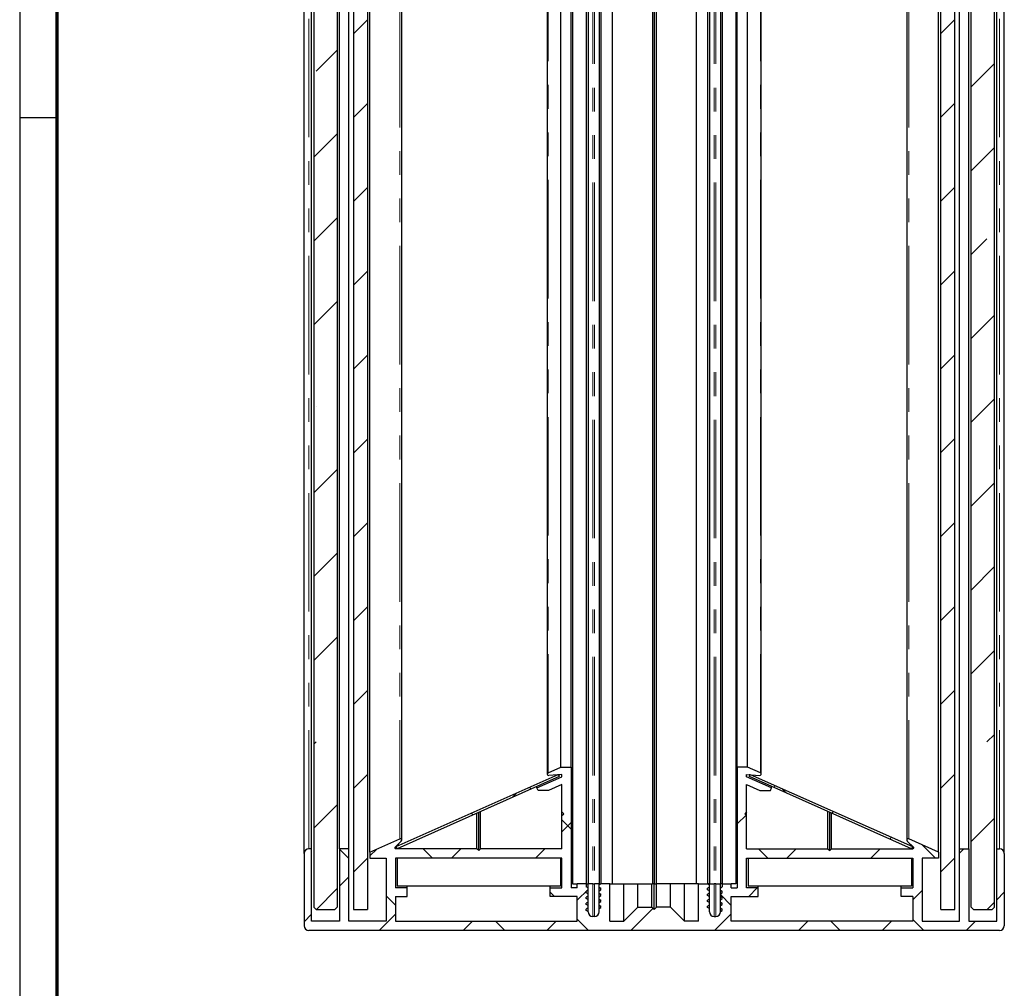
# Paper-space layout 'Section A DZ' of a CAD drawing. Header units: millimetres. Extents: x 7 to 291, y 7 to 204.
# Tile 2 of 5: x 7 to 59, y 59 to 111. Entities that reach past the tile are written whole.
import ezdxf

# ---------------------------------------------------------------- set-up
doc = ezdxf.new("R2010")
doc.units = ezdxf.units.MM
doc.linetypes.add('PHANTOM', pattern=[12.7, 6.35, -1.27, 1.27, -1.27, 1.27, -1.27])
doc.layers.add('LAYER2', color=7, linetype='Continuous')
doc.layers.add('LOGO', color=7, linetype='Continuous')

psp = doc.layouts.new('Section A DZ')

# ---------------------------------------------------------------- hatches: boundary and pattern name
at = {"linetype": 'Continuous', "lineweight": 18}
h = psp.add_hatch(dxfattribs=at)
h.set_pattern_fill('ANSI35', style=0)
h.paths.add_polyline_path([(23.581, 63), (23.581, 179), (23.456, 179.125), (22.456, 179.125), (22.331, 179), (22.331, 63), (22.456, 62.875), (23.456, 62.875)], flags=0)
h = psp.add_hatch(dxfattribs=at)
h.set_pattern_fill('ANSI31', style=0)
h.paths.add_polyline_path([(25.206, 62.875), (25.206, 179.125), (24.456, 179.125), (24.456, 62.875)], flags=0)
h = psp.add_hatch(dxfattribs=at)
h.set_pattern_fill('ANSI31', style=0)
h.paths.add_polyline_path([(55.906, 179.125), (55.906, 62.875), (56.656, 62.875), (56.656, 179.125)], flags=0)
h = psp.add_hatch(dxfattribs=at)
h.set_pattern_fill('ANSI35', style=0)
h.paths.add_polyline_path([(58.656, 179.125), (57.656, 179.125), (57.531, 179), (57.531, 63), (57.656, 62.875), (58.656, 62.875), (58.781, 63), (58.781, 179)], flags=0)
h = psp.add_hatch(dxfattribs=at)
h.set_pattern_fill('ANSI38', style=0)
edge = h.paths.add_edge_path(flags=0)
edge.add_arc((37.262, 62.75), 0.25, 180, 270, ccw=False)
edge.add_line((37.012, 62.75), (37.012, 62.763))
edge.add_line((37.012, 62.763), (36.912, 62.821))
edge.add_line((36.912, 62.821), (36.912, 62.896))
edge.add_line((36.912, 62.896), (37.012, 62.954))
edge.add_line((37.012, 62.954), (37.012, 63.081))
edge.add_line((37.012, 63.081), (36.912, 63.139))
edge.add_line((36.912, 63.139), (36.912, 63.214))
edge.add_line((36.912, 63.214), (37.012, 63.271))
edge.add_line((37.012, 63.271), (37.012, 63.398))
edge.add_line((37.012, 63.398), (36.912, 63.456))
edge.add_line((36.912, 63.456), (36.912, 63.531))
edge.add_line((36.912, 63.531), (37.012, 63.589))
edge.add_line((37.012, 63.589), (37.012, 63.716))
edge.add_line((37.012, 63.716), (36.912, 63.774))
edge.add_line((36.912, 63.774), (36.912, 63.849))
edge.add_line((36.912, 63.849), (37.012, 63.906))
edge.add_line((37.012, 63.906), (37.012, 64.033))
edge.add_line((37.012, 64.033), (36.912, 64.091))
edge.add_line((36.912, 64.091), (36.912, 64.25))
edge.add_line((36.912, 64.25), (36.431, 64.25))
edge.add_line((36.431, 64.25), (36.431, 64.025))
edge.add_line((36.431, 64.025), (36.106, 64.025))
edge.add_line((36.106, 64.025), (36.106, 70.5))
edge.add_line((36.106, 70.5), (35.556, 70.5))
edge.add_line((35.556, 70.5), (34.871, 70.195))
edge.add_arc((34.901, 70.126), 0.075, 114, 274)
edge.add_line((34.907, 70.051), (35.606, 70.1))
edge.add_line((35.606, 70.1), (35.606, 69.975))
edge.add_line((35.606, 69.975), (34.275, 69.382))
edge.add_line((34.275, 69.382), (34.334, 69.25))
edge.add_line((34.334, 69.25), (34.9, 69.25))
edge.add_line((34.9, 69.25), (35.606, 69.564))
edge.add_line((35.606, 69.564), (35.606, 68.1))
edge.add_line((35.606, 68.1), (35.706, 68))
edge.add_line((35.706, 68), (35.606, 67.9))
edge.add_line((35.606, 67.9), (35.606, 66.125))
edge.add_line((35.606, 66.125), (31.256, 66.125))
edge.add_line((31.256, 66.125), (31.156, 66.025))
edge.add_line((31.156, 66.025), (31.056, 66.125))
edge.add_line((31.056, 66.125), (26.707, 66.125))
edge.add_arc((26.707, 66.175), 0.05, 134, 270, ccw=False)
edge.add_line((26.673, 66.211), (27.008, 66.535))
edge.add_arc((26.956, 66.589), 0.075, 314, 474)
edge.add_line((26.926, 66.657), (25.331, 65.947))
edge.add_line((25.331, 65.947), (25.331, 65.625))
edge.add_line((25.331, 65.625), (26.206, 65.625))
edge.add_line((26.206, 65.625), (26.206, 62.25))
edge.add_line((26.206, 62.25), (24.206, 62.25))
edge.add_line((24.206, 62.25), (24.206, 66.125))
edge.add_line((24.206, 66.125), (23.706, 66.125))
edge.add_line((23.706, 66.125), (23.706, 62.25))
edge.add_line((23.706, 62.25), (22.206, 62.25))
edge.add_line((22.206, 62.25), (22.206, 66.125))
edge.add_line((22.206, 66.125), (22.056, 66.125))
edge.add_arc((22.056, 65.875), 0.25, 90, 180)
edge.add_line((21.806, 65.875), (21.806, 62))
edge.add_arc((22.056, 62), 0.25, 180, 270)
edge.add_line((22.056, 61.75), (59.056, 61.75))
edge.add_arc((59.056, 62), 0.25, 270, 360)
edge.add_line((59.306, 62), (59.306, 65.875))
edge.add_arc((59.056, 65.875), 0.25, 0, 90)
edge.add_line((59.056, 66.125), (58.906, 66.125))
edge.add_line((58.906, 66.125), (58.906, 62.25))
edge.add_line((58.906, 62.25), (57.406, 62.25))
edge.add_line((57.406, 62.25), (57.406, 66.125))
edge.add_line((57.406, 66.125), (56.906, 66.125))
edge.add_line((56.906, 66.125), (56.906, 62.25))
edge.add_line((56.906, 62.25), (54.906, 62.25))
edge.add_line((54.906, 62.25), (54.906, 65.625))
edge.add_line((54.906, 65.625), (55.781, 65.625))
edge.add_line((55.781, 65.625), (55.781, 65.947))
edge.add_line((55.781, 65.947), (54.187, 66.657))
edge.add_arc((54.156, 66.589), 0.075, 66, 226)
edge.add_line((54.104, 66.535), (54.439, 66.211))
edge.add_arc((54.405, 66.175), 0.05, -90, 46, ccw=False)
edge.add_line((54.405, 66.125), (50.056, 66.125))
edge.add_line((50.056, 66.125), (49.956, 66.025))
edge.add_line((49.956, 66.025), (49.856, 66.125))
edge.add_line((49.856, 66.125), (45.506, 66.125))
edge.add_line((45.506, 66.125), (45.506, 67.9))
edge.add_line((45.506, 67.9), (45.406, 68))
edge.add_line((45.406, 68), (45.506, 68.1))
edge.add_line((45.506, 68.1), (45.506, 69.564))
edge.add_line((45.506, 69.564), (46.212, 69.25))
edge.add_line((46.212, 69.25), (46.778, 69.25))
edge.add_line((46.778, 69.25), (46.837, 69.382))
edge.add_line((46.837, 69.382), (45.506, 69.975))
edge.add_line((45.506, 69.975), (45.506, 70.1))
edge.add_line((45.506, 70.1), (46.205, 70.051))
edge.add_arc((46.211, 70.126), 0.075, 266, 426)
edge.add_line((46.241, 70.195), (45.556, 70.5))
edge.add_line((45.556, 70.5), (45.006, 70.5))
edge.add_line((45.006, 70.5), (45.006, 64.025))
edge.add_line((45.006, 64.025), (44.681, 64.025))
edge.add_line((44.681, 64.025), (44.681, 64.25))
edge.add_line((44.681, 64.25), (44.2, 64.25))
edge.add_line((44.2, 64.25), (44.2, 64.091))
edge.add_line((44.2, 64.091), (44.1, 64.033))
edge.add_line((44.1, 64.033), (44.1, 63.906))
edge.add_line((44.1, 63.906), (44.2, 63.849))
edge.add_line((44.2, 63.849), (44.2, 63.774))
edge.add_line((44.2, 63.774), (44.1, 63.716))
edge.add_line((44.1, 63.716), (44.1, 63.589))
edge.add_line((44.1, 63.589), (44.2, 63.531))
edge.add_line((44.2, 63.531), (44.2, 63.456))
edge.add_line((44.2, 63.456), (44.1, 63.398))
edge.add_line((44.1, 63.398), (44.1, 63.271))
edge.add_line((44.1, 63.271), (44.2, 63.214))
edge.add_line((44.2, 63.214), (44.2, 63.139))
edge.add_line((44.2, 63.139), (44.1, 63.081))
edge.add_line((44.1, 63.081), (44.1, 62.954))
edge.add_line((44.1, 62.954), (44.2, 62.896))
edge.add_line((44.2, 62.896), (44.2, 62.821))
edge.add_line((44.2, 62.821), (44.1, 62.763))
edge.add_line((44.1, 62.763), (44.1, 62.75))
edge.add_arc((43.85, 62.75), 0.25, 270, 360, ccw=False)
edge.add_line((43.85, 62.5), (43.762, 62.5))
edge.add_arc((43.762, 62.75), 0.25, 180, 270, ccw=False)
edge.add_line((43.512, 62.75), (43.512, 62.922))
edge.add_line((43.512, 62.922), (43.412, 62.98))
edge.add_line((43.412, 62.98), (43.412, 63.055))
edge.add_line((43.412, 63.055), (43.512, 63.113))
edge.add_line((43.512, 63.113), (43.512, 63.24))
edge.add_line((43.512, 63.24), (43.412, 63.297))
edge.add_line((43.412, 63.297), (43.412, 63.372))
edge.add_line((43.412, 63.372), (43.512, 63.43))
edge.add_line((43.512, 63.43), (43.512, 63.557))
edge.add_line((43.512, 63.557), (43.412, 63.615))
edge.add_line((43.412, 63.615), (43.412, 63.69))
edge.add_line((43.412, 63.69), (43.512, 63.748))
edge.add_line((43.512, 63.748), (43.512, 63.875))
edge.add_line((43.512, 63.875), (43.412, 63.932))
edge.add_line((43.412, 63.932), (43.412, 64.007))
edge.add_line((43.412, 64.007), (43.512, 64.065))
edge.add_line((43.512, 64.065), (43.512, 64.192))
edge.add_line((43.512, 64.192), (43.412, 64.25))
edge.add_line((43.412, 64.25), (42.931, 64.25))
edge.add_line((42.931, 64.25), (42.931, 62.25))
edge.add_line((42.931, 62.25), (42.181, 62.25))
edge.add_line((42.181, 62.25), (41.431, 63))
edge.add_line((41.431, 63), (40.681, 63))
edge.add_line((40.681, 63), (40.556, 62.875))
edge.add_line((40.556, 62.875), (40.431, 63))
edge.add_line((40.431, 63), (39.681, 63))
edge.add_line((39.681, 63), (38.931, 62.25))
edge.add_line((38.931, 62.25), (38.181, 62.25))
edge.add_line((38.181, 62.25), (38.181, 64.25))
edge.add_line((38.181, 64.25), (37.7, 64.25))
edge.add_line((37.7, 64.25), (37.6, 64.192))
edge.add_line((37.6, 64.192), (37.6, 64.065))
edge.add_line((37.6, 64.065), (37.7, 64.007))
edge.add_line((37.7, 64.007), (37.7, 63.932))
edge.add_line((37.7, 63.932), (37.6, 63.875))
edge.add_line((37.6, 63.875), (37.6, 63.748))
edge.add_line((37.6, 63.748), (37.7, 63.69))
edge.add_line((37.7, 63.69), (37.7, 63.615))
edge.add_line((37.7, 63.615), (37.6, 63.557))
edge.add_line((37.6, 63.557), (37.6, 63.43))
edge.add_line((37.6, 63.43), (37.7, 63.372))
edge.add_line((37.7, 63.372), (37.7, 63.297))
edge.add_line((37.7, 63.297), (37.6, 63.24))
edge.add_line((37.6, 63.24), (37.6, 63.113))
edge.add_line((37.6, 63.113), (37.7, 63.055))
edge.add_line((37.7, 63.055), (37.7, 62.98))
edge.add_line((37.7, 62.98), (37.6, 62.922))
edge.add_line((37.6, 62.922), (37.6, 62.75))
edge.add_arc((37.35, 62.75), 0.25, 270, 360, ccw=False)
edge.add_line((37.35, 62.5), (37.262, 62.5))
h.paths.add_polyline_path([(45.506, 65.625), (54.406, 65.625), (54.406, 64.025), (53.781, 64.025), (53.781, 63.575), (54.406, 63.575), (54.406, 62.25), (44.681, 62.25), (44.681, 63.575), (46.131, 63.575), (46.131, 64.025), (45.506, 64.025)], flags=0)
h.paths.add_polyline_path([(26.706, 64.025), (26.706, 65.625), (35.606, 65.625), (35.606, 64.025), (34.981, 64.025), (34.981, 63.575), (36.431, 63.575), (36.431, 62.25), (26.706, 62.25), (26.706, 63.575), (27.331, 63.575), (27.331, 64.025)], flags=0)
h = psp.add_hatch(dxfattribs=at)
h.set_pattern_fill('ANSI38', style=0)
h.paths.add_polyline_path([(35.461, 69.992), (35.411, 70.107), (26.732, 66.243), (26.783, 66.128)], flags=0)
h = psp.add_hatch(dxfattribs=at)
h.set_pattern_fill('ANSI38', style=0)
h.paths.add_polyline_path([(45.702, 70.107), (45.651, 69.992), (54.329, 66.128), (54.38, 66.243)], flags=0)

# ---------------------------------------------------------------- linework, layer by layer
at = {"color": 7, "linetype": 'Continuous', "lineweight": 25}
for p, q in [((22.331, 179), (22.331, 63)), ((23.581, 179), (23.581, 63)), ((24.456, 179.125), (24.456, 62.875)), ((25.206, 179.125), (25.206, 62.875)), ((55.906, 62.875), (55.906, 179.125)), ((56.656, 62.875), (56.656, 179.125)), ((57.531, 63), (57.531, 179)), ((58.781, 63), (58.781, 179)), ((36.181, 178), (36.181, 64.25)), ((36.912, 178), (36.912, 64.25)), ((37.012, 178), (37.012, 64.25)), ((37.6, 178), (37.6, 64.25)), ((37.7, 178), (37.7, 64.25)), ((38.306, 178), (38.306, 64.25)), ((42.806, 178), (42.806, 64.25)), ((43.412, 178), (43.412, 64.25)), ((43.512, 178), (43.512, 64.25)), ((44.1, 178), (44.1, 64.25)), ((44.2, 178), (44.2, 64.25)), ((44.931, 178), (44.931, 64.25)), ((21.806, 65.875), (21.806, 176.375)), ((25.331, 65.947), (25.331, 176.302)), ((55.781, 65.947), (55.781, 176.302)), ((59.306, 65.875), (59.306, 176.375)), ((22.206, 66.125), (22.206, 176.125)), ((23.706, 66.125), (23.706, 176.125)), ((24.206, 66.125), (24.206, 176.125)), ((27.031, 66.589), (27.031, 175.661)), ((54.081, 175.661), (54.081, 66.589)), ((56.906, 66.125), (56.906, 176.125)), ((57.406, 66.125), (57.406, 176.125)), ((58.906, 66.125), (58.906, 176.125)), ((40.456, 173.987), (40.456, 64.25)), ((40.556, 173.987), (40.556, 64.25)), ((40.656, 173.987), (40.656, 64.25)), ((34.826, 172.123), (34.826, 70.126)), ((46.286, 70.126), (46.286, 172.123)), ((35.556, 70.5), (35.556, 171.75)), ((36.106, 70.5), (36.106, 171.75)), ((45.006, 70.5), (45.006, 171.75)), ((45.556, 70.5), (45.556, 171.75)), ((34.871, 70.195), (35.556, 70.5)), ((35.556, 70.5), (36.106, 70.5)), ((36.106, 70.5), (36.106, 64.025)), ((45.006, 70.5), (45.006, 64.025)), ((45.556, 70.5), (45.006, 70.5)), ((46.241, 70.195), (45.556, 70.5)), ((26.732, 66.243), (35.411, 70.107)), ((35.461, 69.992), (26.783, 66.128)), ((34.275, 69.382), (35.606, 69.975)), ((35.606, 70.1), (34.907, 70.051)), ((35.411, 70.107), (35.461, 69.992)), ((35.425, 70.088), (35.42, 70.086)), ((35.477, 70.088), (35.428, 70.067)), ((35.431, 70.088), (35.477, 70.088)), ((35.477, 70.088), (35.477, 70.091)), ((35.606, 69.975), (35.606, 70.1)), ((45.506, 70.1), (46.205, 70.051)), ((45.506, 69.975), (45.506, 70.1)), ((46.837, 69.382), (45.506, 69.975)), ((45.636, 70.091), (45.636, 70.088)), ((45.682, 70.088), (45.636, 70.088)), ((45.684, 70.067), (45.636, 70.088)), ((45.651, 69.992), (45.702, 70.107)), ((54.329, 66.128), (45.651, 69.992)), ((45.692, 70.086), (45.687, 70.088)), ((45.702, 70.107), (54.38, 66.243)), ((34.275, 69.382), (34.275, 69.464)), ((34.334, 69.25), (34.275, 69.382)), ((34.9, 69.25), (34.334, 69.25)), ((35.606, 69.564), (34.9, 69.25)), ((35.606, 68.1), (35.606, 69.564)), ((45.506, 69.564), (46.212, 69.25)), ((45.506, 68.1), (45.506, 69.564)), ((46.212, 69.25), (46.778, 69.25)), ((46.778, 69.25), (46.837, 69.382)), ((46.837, 69.382), (46.837, 69.464)), ((31.056, 66.125), (31.056, 68.031)), ((31.156, 66.025), (31.156, 68.076)), ((31.256, 66.125), (31.256, 68.12)), ((35.606, 68.1), (35.706, 68)), ((35.606, 67.9), (35.606, 68.1)), ((45.506, 68.1), (45.406, 68)), ((45.506, 67.9), (45.506, 68.1)), ((49.856, 66.125), (49.856, 68.12)), ((49.956, 66.025), (49.956, 68.076)), ((50.056, 66.125), (50.056, 68.031)), ((35.606, 67.9), (35.706, 68)), ((35.606, 66.125), (35.606, 67.9)), ((45.506, 67.9), (45.406, 68)), ((45.506, 66.125), (45.506, 67.9)), ((25.331, 65.947), (26.926, 66.657)), ((26.673, 66.211), (27.008, 66.535)), ((54.439, 66.211), (54.104, 66.535)), ((55.781, 65.947), (54.187, 66.657)), ((22.206, 66.125), (22.056, 66.125)), ((22.206, 62.25), (22.206, 66.125)), ((23.706, 66.125), (23.706, 62.25)), ((24.206, 66.125), (23.706, 66.125)), ((24.206, 62.25), (24.206, 66.125)), ((25.331, 65.947), (25.331, 65.625)), ((31.056, 66.125), (26.707, 66.125)), ((26.783, 66.128), (26.732, 66.243)), ((26.881, 66.309), (26.747, 66.25)), ((26.747, 66.25), (26.747, 66.283)), ((26.747, 66.25), (26.748, 66.25)), ((31.156, 66.025), (31.056, 66.125)), ((31.256, 66.125), (31.156, 66.025)), ((35.606, 66.125), (31.256, 66.125)), ((45.506, 66.125), (49.856, 66.125)), ((49.856, 66.125), (49.956, 66.025)), ((49.956, 66.025), (50.056, 66.125)), ((50.056, 66.125), (54.405, 66.125)), ((54.365, 66.25), (54.231, 66.309)), ((54.38, 66.243), (54.329, 66.128)), ((54.365, 66.25), (54.364, 66.25)), ((54.365, 66.283), (54.365, 66.25)), ((55.781, 65.947), (55.781, 65.625)), ((56.906, 62.25), (56.906, 66.125)), ((56.906, 66.125), (57.406, 66.125)), ((57.406, 66.125), (57.406, 62.25)), ((58.906, 62.25), (58.906, 66.125)), ((58.906, 66.125), (59.056, 66.125)), ((21.806, 65.875), (21.806, 62)), ((25.331, 65.625), (26.206, 65.625)), ((26.206, 65.625), (26.206, 62.25)), ((35.606, 65.625), (26.706, 65.625)), ((26.706, 65.625), (26.706, 64.025)), ((26.781, 65.625), (26.781, 64.125)), ((35.531, 65.625), (35.531, 64.125)), ((35.606, 64.025), (35.606, 65.625)), ((45.506, 64.025), (45.506, 65.625)), ((45.506, 65.625), (54.406, 65.625)), ((45.581, 65.625), (45.581, 64.125)), ((54.331, 65.625), (54.331, 64.125)), ((54.406, 65.625), (54.406, 64.025)), ((55.781, 65.625), (54.906, 65.625)), ((54.906, 65.625), (54.906, 62.25)), ((59.306, 65.875), (59.306, 62)), ((27.331, 64.025), (26.706, 64.025)), ((35.531, 64.125), (26.781, 64.125)), ((27.331, 64.025), (27.331, 64.125)), ((27.331, 63.575), (27.331, 64.025)), ((34.981, 64.025), (34.981, 64.125)), ((34.981, 63.575), (34.981, 64.025)), ((34.981, 64.025), (35.606, 64.025)), ((36.431, 64.025), (36.106, 64.025)), ((36.181, 64.25), (36.431, 64.25)), ((36.431, 64.025), (36.431, 64.25)), ((36.912, 64.25), (36.431, 64.25)), ((36.912, 64.25), (36.912, 64.091)), ((36.912, 64.25), (37.012, 64.25)), ((37.012, 64.033), (36.912, 64.091)), ((37.012, 63.906), (36.912, 63.849)), ((36.912, 63.774), (36.912, 63.849)), ((37.012, 64.033), (37.012, 64.25)), ((37.262, 64.25), (37.012, 64.25)), ((37.012, 63.906), (37.012, 64.033)), ((37.012, 63.716), (37.012, 63.906)), ((37.262, 64.25), (37.35, 64.25)), ((37.6, 64.25), (37.35, 64.25)), ((37.7, 64.25), (37.6, 64.192)), ((37.6, 64.192), (37.6, 64.25)), ((37.6, 64.25), (37.7, 64.25)), ((37.6, 64.065), (37.6, 64.192)), ((37.6, 64.065), (37.7, 64.007)), ((37.6, 63.875), (37.6, 64.065)), ((37.6, 63.875), (37.7, 63.932)), ((37.6, 63.748), (37.6, 63.875)), ((38.181, 64.25), (37.7, 64.25)), ((37.7, 63.932), (37.7, 64.007)), ((38.181, 62.25), (38.181, 64.25)), ((38.181, 64.25), (38.306, 64.25)), ((38.306, 64.25), (40.456, 64.25)), ((38.931, 62.25), (38.931, 64.25)), ((39.681, 63), (39.681, 64.25)), ((40.431, 63), (40.431, 64.25)), ((40.556, 64.25), (40.456, 64.25)), ((40.556, 62.875), (40.556, 64.25)), ((40.556, 64.25), (40.656, 64.25)), ((42.806, 64.25), (40.656, 64.25)), ((40.681, 63), (40.681, 64.25)), ((41.431, 63), (41.431, 64.25)), ((42.181, 62.25), (42.181, 64.25)), ((42.931, 64.25), (42.806, 64.25)), ((42.931, 62.25), (42.931, 64.25)), ((42.931, 64.25), (43.412, 64.25)), ((43.412, 64.25), (43.512, 64.192)), ((43.512, 64.25), (43.412, 64.25)), ((43.512, 64.065), (43.412, 64.007)), ((43.412, 63.932), (43.412, 64.007)), ((43.512, 63.875), (43.412, 63.932)), ((43.512, 64.192), (43.512, 64.25)), ((43.512, 64.25), (43.762, 64.25)), ((43.512, 64.065), (43.512, 64.192)), ((43.512, 63.875), (43.512, 64.065)), ((43.512, 63.748), (43.512, 63.875)), ((43.85, 64.25), (43.762, 64.25)), ((43.85, 64.25), (44.1, 64.25)), ((44.1, 64.033), (44.1, 64.25)), ((44.2, 64.25), (44.1, 64.25)), ((44.1, 64.033), (44.2, 64.091)), ((44.1, 63.906), (44.1, 64.033)), ((44.1, 63.906), (44.2, 63.849)), ((44.1, 63.716), (44.1, 63.906)), ((44.2, 64.25), (44.2, 64.091)), ((44.2, 64.25), (44.681, 64.25)), ((44.2, 63.774), (44.2, 63.849)), ((44.681, 64.025), (44.681, 64.25)), ((44.931, 64.25), (44.681, 64.25)), ((44.681, 64.025), (45.006, 64.025)), ((46.131, 64.025), (45.506, 64.025)), ((54.331, 64.125), (45.581, 64.125)), ((46.131, 64.025), (46.131, 64.125)), ((46.131, 63.575), (46.131, 64.025)), ((53.781, 64.025), (53.781, 64.125)), ((53.781, 63.575), (53.781, 64.025)), ((53.781, 64.025), (54.406, 64.025)), ((26.706, 63.575), (27.331, 63.575)), ((26.706, 63.575), (26.706, 62.25)), ((36.431, 63.575), (34.981, 63.575)), ((36.431, 62.25), (36.431, 63.575)), ((37.012, 63.716), (36.912, 63.774)), ((37.012, 63.589), (36.912, 63.531)), ((36.912, 63.456), (36.912, 63.531)), ((37.012, 63.398), (36.912, 63.456)), ((37.012, 63.589), (37.012, 63.716)), ((37.012, 63.398), (37.012, 63.589)), ((37.012, 63.271), (37.012, 63.398)), ((37.6, 63.748), (37.7, 63.69)), ((37.6, 63.557), (37.6, 63.748)), ((37.6, 63.557), (37.7, 63.615)), ((37.6, 63.43), (37.6, 63.557)), ((37.6, 63.43), (37.7, 63.372)), ((37.6, 63.24), (37.6, 63.43)), ((37.6, 63.24), (37.7, 63.297)), ((37.7, 63.615), (37.7, 63.69)), ((37.7, 63.297), (37.7, 63.372)), ((43.512, 63.748), (43.412, 63.69)), ((43.412, 63.615), (43.412, 63.69)), ((43.512, 63.557), (43.412, 63.615)), ((43.512, 63.43), (43.412, 63.372)), ((43.412, 63.297), (43.412, 63.372)), ((43.512, 63.24), (43.412, 63.297)), ((43.512, 63.557), (43.512, 63.748)), ((43.512, 63.43), (43.512, 63.557)), ((43.512, 63.24), (43.512, 63.43)), ((44.1, 63.716), (44.2, 63.774)), ((44.1, 63.589), (44.1, 63.716)), ((44.1, 63.589), (44.2, 63.531)), ((44.1, 63.398), (44.1, 63.589)), ((44.1, 63.398), (44.2, 63.456)), ((44.1, 63.271), (44.1, 63.398)), ((44.2, 63.456), (44.2, 63.531)), ((44.681, 63.575), (46.131, 63.575)), ((44.681, 62.25), (44.681, 63.575)), ((54.406, 63.575), (53.781, 63.575)), ((54.406, 63.575), (54.406, 62.25)), ((22.331, 63), (22.456, 62.875)), ((22.456, 62.875), (23.456, 62.875)), ((23.456, 62.875), (23.581, 63)), ((24.456, 62.875), (25.206, 62.875)), ((37.012, 63.271), (36.912, 63.214)), ((36.912, 63.139), (36.912, 63.214)), ((37.012, 63.081), (36.912, 63.139)), ((37.012, 62.954), (36.912, 62.896)), ((36.912, 62.821), (36.912, 62.896)), ((37.012, 62.763), (36.912, 62.821)), ((37.012, 63.081), (37.012, 63.271)), ((37.012, 62.954), (37.012, 63.081)), ((37.012, 62.763), (37.012, 62.954)), ((37.012, 62.75), (37.012, 62.763)), ((37.6, 63.113), (37.6, 63.24)), ((37.6, 63.113), (37.7, 63.055)), ((37.6, 62.922), (37.6, 63.113)), ((37.6, 62.922), (37.7, 62.98)), ((37.6, 62.75), (37.6, 62.922)), ((37.7, 62.98), (37.7, 63.055)), ((38.931, 62.25), (39.681, 63)), ((39.681, 63), (40.431, 63)), ((40.556, 62.875), (40.431, 63)), ((40.556, 62.875), (40.681, 63)), ((41.431, 63), (40.681, 63)), ((42.181, 62.25), (41.431, 63)), ((43.512, 63.113), (43.412, 63.055)), ((43.412, 62.98), (43.412, 63.055)), ((43.512, 62.922), (43.412, 62.98)), ((43.512, 63.113), (43.512, 63.24)), ((43.512, 62.922), (43.512, 63.113)), ((43.512, 62.75), (43.512, 62.922)), ((44.1, 63.271), (44.2, 63.214)), ((44.1, 63.081), (44.1, 63.271)), ((44.1, 63.081), (44.2, 63.139)), ((44.1, 62.954), (44.1, 63.081)), ((44.1, 62.954), (44.2, 62.896)), ((44.1, 62.763), (44.1, 62.954)), ((44.1, 62.763), (44.2, 62.821)), ((44.1, 62.75), (44.1, 62.763)), ((44.2, 63.139), (44.2, 63.214)), ((44.2, 62.821), (44.2, 62.896)), ((55.906, 62.875), (56.656, 62.875)), ((57.531, 63), (57.656, 62.875)), ((57.656, 62.875), (58.656, 62.875)), ((58.656, 62.875), (58.781, 63)), ((23.706, 62.25), (22.206, 62.25)), ((26.206, 62.25), (24.206, 62.25)), ((26.706, 62.25), (36.431, 62.25)), ((37.35, 62.5), (37.262, 62.5)), ((38.181, 62.25), (38.931, 62.25)), ((42.931, 62.25), (42.181, 62.25)), ((43.762, 62.5), (43.85, 62.5)), ((54.406, 62.25), (44.681, 62.25)), ((54.906, 62.25), (56.906, 62.25)), ((57.406, 62.25), (58.906, 62.25)), ((59.056, 61.75), (22.056, 61.75))]:
    psp.add_line(p, q, dxfattribs=at)
at = {"color": 8, "linetype": 'PHANTOM', "lineweight": 18}
for p, q in [((37.262, 178), (37.262, 64.25)), ((37.35, 178), (37.35, 64.25)), ((43.762, 178), (43.762, 64.25)), ((43.85, 178), (43.85, 64.25)), ((22.056, 66.125), (22.056, 176.125)), ((59.056, 66.125), (59.056, 176.125)), ((26.926, 66.657), (26.926, 175.592)), ((54.187, 66.657), (54.187, 175.592)), ((34.871, 70.195), (34.871, 172.055)), ((46.241, 70.195), (46.241, 172.055)), ((26.707, 66.125), (26.707, 66.244)), ((54.405, 66.125), (54.405, 66.244)), ((37.262, 62.5), (37.262, 64.25)), ((37.35, 62.5), (37.35, 64.25)), ((43.762, 62.5), (43.762, 64.25)), ((43.85, 62.5), (43.85, 64.25))]:
    psp.add_line(p, q, dxfattribs=at)
at = {"color": 7, "linetype": 'Continuous', "lineweight": 25}
for centre, radius, start, end in [((34.901, 70.126), 0.075, 114, 274), ((46.211, 70.126), 0.075, 266, 66), ((26.956, 66.589), 0.075, 314, 114), ((54.156, 66.589), 0.075, 66, 226), ((22.056, 65.875), 0.25, 90, 180), ((26.707, 66.175), 0.05, 134, 270), ((54.405, 66.175), 0.05, 270, 46), ((59.056, 65.875), 0.25, 0, 90), ((37.262, 62.75), 0.25, 180, 270), ((37.35, 62.75), 0.25, 270, 0), ((43.762, 62.75), 0.25, 180, 270), ((43.85, 62.75), 0.25, 270, 0), ((22.056, 62), 0.25, 180, 270), ((59.056, 62), 0.25, 270, 0)]:
    psp.add_arc(centre, radius, start, end, dxfattribs=at)
at = {"layer": 'LAYER2', "lineweight": 70}
psp.add_line((8.57, 8.784), (8.57, 201.784), dxfattribs=at)
at = {"layer": 'LOGO'}
for p, q in [((6.57, 203.784), (6.57, 6.784)), ((6.57, 105.284), (8.622, 105.284))]:
    psp.add_line(p, q, dxfattribs=at)

doc.saveas('drawing.dxf')
